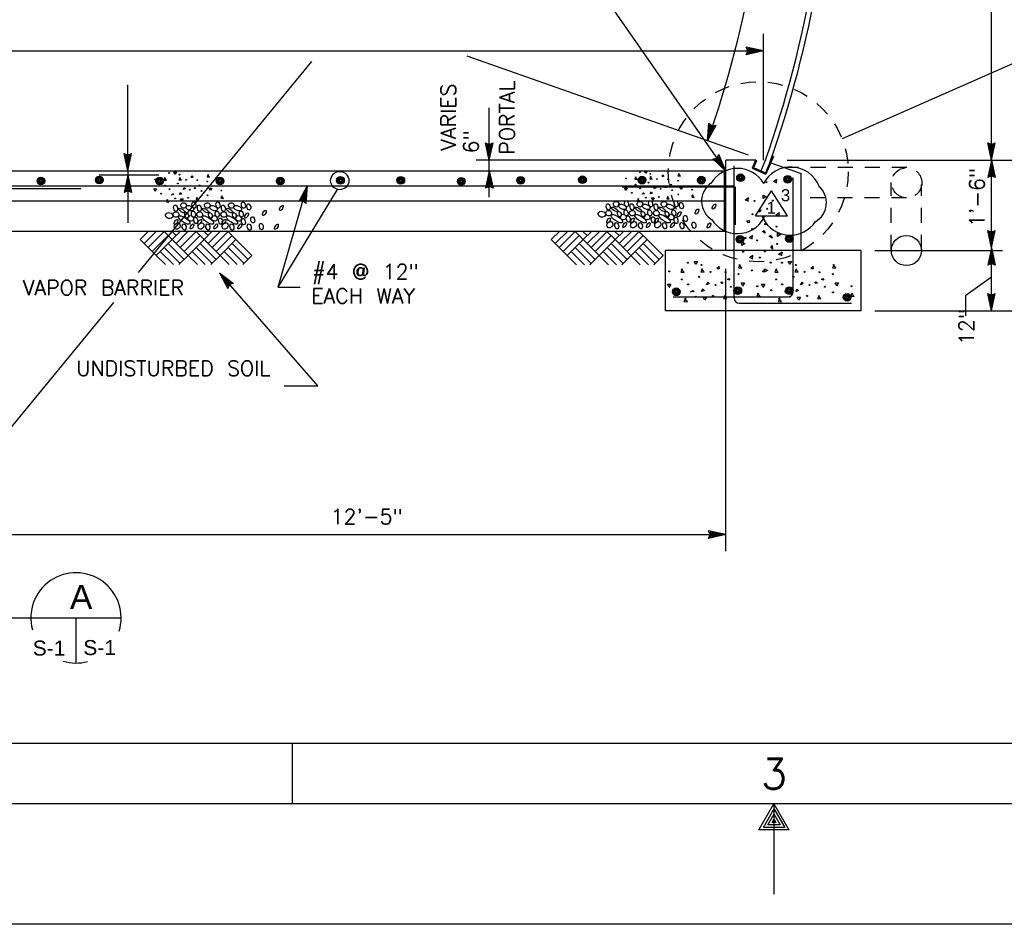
# Model space of a CAD drawing. Extents: x -24.3 to 17.7, y -17.6 to 12.4.
# Tile 8 of 14: x -9.6 to -1.4, y -17.6 to -10.1. Entities that reach past the tile are written whole.
import ezdxf
from ezdxf.enums import TextEntityAlignment as Align

# ---------------------------------------------------------------- set-up
doc = ezdxf.new("R2010")
doc.units = 0
doc.header["$MEASUREMENT"] = 0
doc.linetypes.add('HIDDEN2', pattern=[0.1875, 0.125, -0.0625])
doc.layers.add('01', color=7, linetype='CONTINUOUS')
doc.layers.add('02', color=7, linetype='CONTINUOUS')
doc.styles.add('ARIAL', font='Arial')
doc.styles.add('TXT_SHX', font='txt.shx')

msp = doc.modelspace()

# ---------------------------------------------------------------- linework, layer by layer
at = {"layer": '01', "color": 7, "linetype": 'CONTINUOUS'}
for p, q in [((-1.5357, -11.2666), (-1.5357, -8.0586)), ((-4.7327, -9.9336), (-3.7427, -11.3566)), ((-3.4297, -11.2666), (-3.4297, -10.2186)), ((-0.6987, -10.1756), (-2.7767, -11.0896)), ((-9.9087, -10.3596), (-3.4297, -10.3596)), ((-3.4297, -10.3596), (-3.5737, -10.3286)), ((-3.5597, -10.3596), (-3.5737, -10.3286)), ((-3.4297, -10.3596), (-3.5737, -10.3906)), ((-3.5737, -10.3906), (-3.5597, -10.3596)), ((-3.4667, -10.3596), (-3.5607, -10.3396)), ((-3.5517, -10.3596), (-3.5607, -10.3396)), ((-3.4667, -10.3596), (-3.5607, -10.3796)), ((-3.5607, -10.3796), (-3.5517, -10.3596)), ((-3.5027, -10.3596), (-3.5477, -10.3506)), ((-3.5437, -10.3596), (-3.5477, -10.3506)), ((-3.5027, -10.3596), (-3.5477, -10.3696)), ((-3.5477, -10.3696), (-3.5437, -10.3596)), ((-8.6217, -12.1996), (-7.1817, -10.4466)), ((-3.5527, -11.2246), (-5.8907, -10.4036)), ((-8.7097, -11.3546), (-8.7097, -10.6396)), ((-5.7067, -11.2666), (-5.7067, -10.8326)), ((-3.8937, -11.1056), (-3.8827, -10.9586)), ((-3.8937, -11.1056), (-3.8237, -10.9766)), ((-3.8837, -11.0696), (-3.8757, -10.9746)), ((-3.8837, -11.0696), (-3.8377, -10.9856)), ((-3.8827, -10.9586), (-3.8567, -10.9806)), ((-3.8757, -10.9746), (-3.8597, -10.9886)), ((-3.8727, -11.0356), (-3.8697, -10.9896)), ((-3.8727, -11.0356), (-3.8517, -10.9946)), ((-3.8697, -10.9896), (-3.8617, -10.9966)), ((-3.8617, -10.9966), (-3.8517, -10.9946)), ((-3.8597, -10.9886), (-3.8377, -10.9856)), ((-3.8567, -10.9806), (-3.8237, -10.9766)), ((-5.7067, -11.2666), (-5.7377, -11.1226)), ((-5.7377, -11.1226), (-5.7067, -11.1366)), ((-5.7067, -11.2296), (-5.7267, -11.1356)), ((-5.7267, -11.1356), (-5.7067, -11.1446)), ((-5.7067, -11.1936), (-5.7167, -11.1486)), ((-5.7167, -11.1486), (-5.7067, -11.1526)), ((-5.7067, -11.2666), (-5.6757, -11.1226)), ((-5.7067, -11.1366), (-5.6757, -11.1226)), ((-5.7067, -11.2296), (-5.6867, -11.1356)), ((-5.7067, -11.1446), (-5.6867, -11.1356)), ((-5.7067, -11.1936), (-5.6977, -11.1486)), ((-5.7067, -11.1526), (-5.6977, -11.1486)), ((-1.5357, -11.2666), (-1.5667, -11.1226)), ((-1.5667, -11.1226), (-1.5357, -11.1366)), ((-1.5357, -11.2296), (-1.5557, -11.1356)), ((-1.5557, -11.1356), (-1.5357, -11.1446)), ((-1.5357, -11.1936), (-1.5457, -11.1486)), ((-1.5457, -11.1486), (-1.5357, -11.1526)), ((-1.5357, -11.2666), (-1.5047, -11.1226)), ((-1.5357, -11.1366), (-1.5047, -11.1226)), ((-1.5357, -11.2296), (-1.5157, -11.1356)), ((-1.5357, -11.1446), (-1.5157, -11.1356)), ((-1.5357, -11.1936), (-1.5267, -11.1486)), ((-1.5357, -11.1526), (-1.5267, -11.1486)), ((-8.7097, -11.3546), (-8.7407, -11.2106)), ((-8.7407, -11.2106), (-8.7097, -11.2246)), ((-8.7097, -11.3176), (-8.7297, -11.2236)), ((-8.7297, -11.2236), (-8.7097, -11.2326)), ((-8.7097, -11.2816), (-8.7197, -11.2366)), ((-8.7197, -11.2366), (-8.7097, -11.2406)), ((-8.7097, -11.3546), (-8.6787, -11.2106)), ((-8.7097, -11.2246), (-8.6787, -11.2106)), ((-8.7097, -11.3176), (-8.6897, -11.2236)), ((-8.7097, -11.2326), (-8.6897, -11.2236)), ((-8.7097, -11.2816), (-8.7007, -11.2366)), ((-8.7097, -11.2406), (-8.7007, -11.2366)), ((-3.8067, -11.2666), (-5.8147, -11.2666)), ((-5.7067, -11.3536), (-5.7067, -11.2666)), ((-3.8507, -11.2556), (-3.8167, -11.2496)), ((-3.7427, -11.3566), (-3.8507, -11.2556)), ((-3.8337, -11.2606), (-3.8127, -11.2566)), ((-3.7637, -11.3266), (-3.8337, -11.2606)), ((-3.8187, -11.2656), (-3.8077, -11.2626)), ((-3.7847, -11.2966), (-3.8187, -11.2656)), ((-3.8167, -11.2496), (-3.7997, -11.2206)), ((-3.8127, -11.2566), (-3.8007, -11.2376)), ((-3.8077, -11.2626), (-3.8027, -11.2546)), ((-3.7847, -11.2966), (-3.8027, -11.2546)), ((-3.7637, -11.3266), (-3.8007, -11.2376)), ((-3.7427, -11.3566), (-3.7997, -11.2206)), ((-3.7427, -12.0166), (-3.7427, -11.2666)), ((-3.4947, -11.2666), (-3.7427, -11.2666)), ((-3.4957, -11.2666), (-3.5247, -11.3326)), ((-3.4887, -11.2706), (-3.5137, -11.3286)), ((-3.4887, -11.2706), (-3.4957, -11.2666)), ((-3.4127, -11.2646), (-3.4517, -11.3556)), ((-3.3537, -11.2336), (-3.4137, -11.3726)), ((-3.3457, -11.2366), (-3.4097, -11.3826)), ((-3.3457, -11.2366), (-3.3537, -11.2336)), ((-3.2317, -11.2666), (-0.8277, -11.2666)), ((-1.5357, -11.2666), (-1.5667, -11.4106)), ((-1.5357, -11.9936), (-1.5357, -11.2666)), ((-1.5357, -11.2666), (-1.5047, -11.4106)), ((-16.0757, -11.3546), (-3.7427, -11.3546)), ((-8.7097, -11.3546), (-8.7097, -11.3896)), ((-5.7067, -11.3536), (-5.7377, -11.4976)), ((-5.7067, -11.3536), (-5.6757, -11.4976)), ((-5.7067, -11.5726), (-5.7067, -11.3536)), ((-3.7527, -11.8546), (-3.7527, -11.3546)), ((-3.6737, -12.4116), (-3.6737, -11.3136)), ((-3.5247, -11.3326), (-3.4097, -11.3826)), ((-3.5137, -11.3286), (-3.4137, -11.3726)), ((-3.3687, -11.2886), (-3.1177, -11.3776)), ((-1.5357, -11.3036), (-1.5557, -11.3976)), ((-1.5357, -11.3396), (-1.5447, -11.3846)), ((-1.5357, -11.3036), (-1.5157, -11.3976)), ((-1.5357, -11.3396), (-1.5257, -11.3846)), ((-8.9467, -11.3886), (-8.4527, -11.3886)), ((-8.7097, -11.3896), (-8.7407, -11.5336)), ((-8.7097, -11.4266), (-8.7297, -11.5206)), ((-8.7097, -11.3896), (-8.7097, -11.7856)), ((-8.7097, -11.3896), (-8.6787, -11.5336)), ((-8.7097, -11.4266), (-8.6897, -11.5206)), ((-5.7067, -11.3906), (-5.7267, -11.4846)), ((-5.7067, -11.4266), (-5.7157, -11.4716)), ((-5.7067, -11.3906), (-5.6867, -11.4846)), ((-5.7067, -11.4266), (-5.6967, -11.4716)), ((-3.1827, -12.3586), (-3.1827, -11.4106)), ((-3.1177, -12.0166), (-3.1177, -11.3776)), ((-1.5357, -11.3966), (-1.5667, -11.4106)), ((-1.5357, -11.3886), (-1.5557, -11.3976)), ((-1.5357, -11.3806), (-1.5447, -11.3846)), ((-1.5257, -11.3846), (-1.5357, -11.3806)), ((-1.5157, -11.3976), (-1.5357, -11.3886)), ((-1.5047, -11.4106), (-1.5357, -11.3966)), ((-10.6878, -11.5015), (-9.0997, -11.5015)), ((-9.8417, -11.4796), (-3.6714, -11.4796)), ((-8.7097, -11.5196), (-8.7407, -11.5336)), ((-8.7097, -11.5116), (-8.7297, -11.5206)), ((-8.7097, -11.4626), (-8.7187, -11.5076)), ((-8.7097, -11.5036), (-8.7187, -11.5076)), ((-8.7097, -11.4626), (-8.6997, -11.5076)), ((-8.6997, -11.5076), (-8.7097, -11.5036)), ((-8.6897, -11.5206), (-8.7097, -11.5116)), ((-8.6787, -11.5336), (-8.7097, -11.5196)), ((-7.4607, -12.3206), (-7.2197, -11.4796)), ((-7.4607, -12.3206), (-6.9667, -11.5086)), ((-7.2197, -11.4796), (-7.2887, -11.6096)), ((-7.2297, -11.5156), (-7.2747, -11.5996)), ((-7.2297, -11.5156), (-7.2367, -11.6106)), ((-7.2197, -11.4796), (-7.2297, -11.6266)), ((-5.7067, -11.4836), (-5.7377, -11.4976)), ((-5.7067, -11.4756), (-5.7267, -11.4846)), ((-5.7067, -11.4676), (-5.7157, -11.4716)), ((-5.6967, -11.4716), (-5.7067, -11.4676)), ((-5.6867, -11.4846), (-5.7067, -11.4756)), ((-5.6757, -11.4976), (-5.7067, -11.4836)), ((-3.6617, -11.4911), (-4.6031, -11.4911)), ((-3.6617, -11.8044), (-3.6617, -11.4911)), ((-3.4965, -11.7294), (-3.3635, -11.5204)), ((-3.2305, -11.7294), (-3.3635, -11.5204)), ((-16.0757, -11.6046), (-3.7427, -11.6046)), ((-7.2557, -11.6046), (-7.2887, -11.6096)), ((-7.2537, -11.5966), (-7.2747, -11.5996)), ((-7.2397, -11.5496), (-7.2607, -11.5906)), ((-7.2507, -11.5896), (-7.2607, -11.5906)), ((-7.2297, -11.6266), (-7.2557, -11.6046)), ((-7.2367, -11.6106), (-7.2537, -11.5966)), ((-7.2427, -11.5956), (-7.2507, -11.5896)), ((-7.2397, -11.5496), (-7.2427, -11.5956)), ((-3.4965, -11.7294), (-3.2305, -11.7294)), ((-16.0757, -11.8546), (-3.7427, -11.8546)), ((-8.6057, -11.9246), (-8.5347, -11.8536)), ((-8.5727, -11.9576), (-8.4687, -11.8536)), ((-8.3407, -11.9246), (-8.4117, -11.8536)), ((-8.3077, -11.8916), (-8.3457, -11.8536)), ((-8.3407, -11.9246), (-8.2697, -11.8536)), ((-8.3407, -11.9246), (-8.2697, -11.8536)), ((-8.3077, -11.9576), (-8.2037, -11.8536)), ((-8.2747, -11.8586), (-8.2797, -11.8536)), ((-8.0757, -11.9246), (-8.1467, -11.8536)), ((-8.0427, -11.8916), (-8.0807, -11.8536)), ((-8.0757, -11.9246), (-8.0047, -11.8536)), ((-8.0757, -11.9246), (-8.0047, -11.8536)), ((-8.0427, -11.9576), (-7.9377, -11.8536)), ((-8.0097, -11.8586), (-8.0137, -11.8536)), ((-7.8107, -11.9246), (-7.8817, -11.8536)), ((-5.1917, -11.9256), (-5.1207, -11.8546)), ((-5.1587, -11.9586), (-5.0547, -11.8546)), ((-4.9267, -11.9256), (-4.9977, -11.8546)), ((-4.8937, -11.8926), (-4.9317, -11.8546)), ((-4.9267, -11.9256), (-4.8557, -11.8546)), ((-4.9267, -11.9256), (-4.8557, -11.8546)), ((-4.8937, -11.9586), (-4.7897, -11.8546)), ((-4.8607, -11.8596), (-4.8657, -11.8546)), ((-4.6617, -11.9256), (-4.7327, -11.8546)), ((-4.6287, -11.8926), (-4.6667, -11.8546)), ((-4.6617, -11.9256), (-4.5907, -11.8546)), ((-4.6617, -11.9256), (-4.5907, -11.8546)), ((-4.6287, -11.9586), (-4.5237, -11.8546)), ((-4.5957, -11.8596), (-4.5997, -11.8546)), ((-4.3967, -11.9256), (-4.4677, -11.8546)), ((-1.5357, -11.9936), (-1.5667, -11.8496)), ((-1.5667, -11.8496), (-1.5357, -11.8636)), ((-1.5357, -11.9936), (-1.5047, -11.8496)), ((-1.5357, -11.8636), (-1.5047, -11.8496)), ((-8.4737, -12.0576), (-8.6057, -11.9246)), ((-8.5397, -11.9906), (-8.4067, -11.8586)), ((-8.5067, -12.0246), (-8.3737, -11.8916)), ((-8.4737, -12.0576), (-8.3407, -11.9246)), ((-8.2077, -12.0576), (-8.3407, -11.9246)), ((-8.2747, -11.9906), (-8.1417, -11.8586)), ((-8.2417, -12.0246), (-8.1087, -11.8916)), ((-8.2077, -12.0576), (-8.0757, -11.9246)), ((-7.8667, -12.1336), (-8.0757, -11.9246)), ((-8.0097, -11.9906), (-7.8767, -11.8586)), ((-7.9757, -12.0246), (-7.8437, -11.8916)), ((-7.9427, -12.0576), (-7.8107, -11.9246)), ((-7.6777, -12.0576), (-7.8107, -11.9246)), ((-5.0597, -12.0586), (-5.1917, -11.9256)), ((-5.1257, -11.9916), (-4.9927, -11.8596)), ((-5.0927, -12.0256), (-4.9597, -11.8926)), ((-5.0597, -12.0586), (-4.9267, -11.9256)), ((-4.7937, -12.0586), (-4.9267, -11.9256)), ((-4.8607, -11.9916), (-4.7277, -11.8596)), ((-4.8277, -12.0256), (-4.6947, -11.8926)), ((-4.7937, -12.0586), (-4.6617, -11.9256)), ((-4.4527, -12.1346), (-4.6617, -11.9256)), ((-4.5957, -11.9916), (-4.4627, -11.8596)), ((-4.5617, -12.0256), (-4.4297, -11.8926)), ((-4.5287, -12.0586), (-4.3967, -11.9256)), ((-4.2637, -12.0586), (-4.3967, -11.9256)), ((-1.5357, -11.9566), (-1.5557, -11.8626)), ((-1.5557, -11.8626), (-1.5357, -11.8716)), ((-1.5357, -11.9206), (-1.5457, -11.8756)), ((-1.5457, -11.8756), (-1.5357, -11.8796)), ((-1.5357, -11.9566), (-1.5157, -11.8626)), ((-1.5357, -11.8716), (-1.5157, -11.8626)), ((-1.5357, -11.9206), (-1.5267, -11.8756)), ((-1.5357, -11.8796), (-1.5267, -11.8756)), ((-8.2747, -12.1236), (-8.4067, -11.9906)), ((-8.2417, -12.0906), (-8.3737, -11.9576)), ((-8.0097, -12.1236), (-8.1417, -11.9906)), ((-7.9757, -12.0906), (-8.1087, -11.9576)), ((-7.7437, -12.1236), (-7.8767, -11.9906)), ((-7.7107, -12.0906), (-7.8437, -11.9576)), ((-4.8607, -12.1246), (-4.9927, -11.9916)), ((-4.8277, -12.0916), (-4.9597, -11.9586)), ((-4.5957, -12.1246), (-4.7277, -11.9916)), ((-4.5617, -12.0916), (-4.6947, -11.9586)), ((-4.3297, -12.1246), (-4.4627, -11.9916)), ((-4.2967, -12.0916), (-4.4297, -11.9586)), ((-2.6177, -12.0166), (-4.2427, -12.0166)), ((-4.2427, -12.5166), (-4.2427, -12.0166)), ((-2.6177, -12.5166), (-2.6177, -12.0166)), ((-2.5047, -12.0166), (-1.4447, -12.0166)), ((-1.5357, -11.9936), (-1.5667, -12.1376)), ((-1.5357, -12.5166), (-1.5357, -11.9936)), ((-1.5357, -11.9936), (-1.5047, -12.1376)), ((-8.3967, -12.1336), (-8.4737, -12.0576)), ((-8.3307, -12.1336), (-8.4407, -12.0246)), ((-8.2847, -12.1336), (-8.2077, -12.0576)), ((-8.1317, -12.1336), (-8.2077, -12.0576)), ((-8.0657, -12.1336), (-8.1747, -12.0246)), ((-8.0197, -12.1336), (-7.9427, -12.0576)), ((-7.7997, -12.1336), (-7.9097, -12.0246)), ((-7.7547, -12.1336), (-7.6777, -12.0576)), ((-4.9827, -12.1346), (-5.0597, -12.0586)), ((-4.9167, -12.1346), (-5.0267, -12.0256)), ((-4.8707, -12.1346), (-4.7937, -12.0586)), ((-4.7177, -12.1346), (-4.7937, -12.0586)), ((-4.6517, -12.1346), (-4.7607, -12.0256)), ((-4.6057, -12.1346), (-4.5287, -12.0586)), ((-4.3857, -12.1346), (-4.4957, -12.0256)), ((-4.3407, -12.1346), (-4.2637, -12.0586)), ((-1.5357, -12.0306), (-1.5557, -12.1246)), ((-1.5357, -12.0666), (-1.5447, -12.1116)), ((-1.5357, -12.0306), (-1.5157, -12.1246)), ((-1.5357, -12.0666), (-1.5257, -12.1116)), ((-3.7427, -14.5116), (-3.7427, -12.1686)), ((-1.5357, -12.1236), (-1.5667, -12.1376)), ((-1.5357, -12.1156), (-1.5557, -12.1246)), ((-1.5357, -12.1076), (-1.5447, -12.1116)), ((-1.5257, -12.1116), (-1.5357, -12.1076)), ((-1.5157, -12.1246), (-1.5357, -12.1156)), ((-1.5047, -12.1376), (-1.5357, -12.1236)), ((-7.1317, -13.1406), (-7.9487, -12.2016)), ((-7.9487, -12.2016), (-7.8307, -12.2896)), ((-7.9487, -12.2016), (-7.8777, -12.3306)), ((-7.9247, -12.2296), (-7.8477, -12.2876)), ((-7.9247, -12.2296), (-7.8777, -12.3136)), ((-7.9007, -12.2566), (-7.8777, -12.2966)), ((-7.9007, -12.2566), (-7.8637, -12.2836)), ((-1.7477, -12.3876), (-1.5357, -12.2356)), ((-7.8737, -12.2876), (-7.8777, -12.2966)), ((-7.8687, -12.2936), (-7.8777, -12.3136)), ((-7.8637, -12.2996), (-7.8777, -12.3306)), ((-7.8637, -12.2836), (-7.8737, -12.2876)), ((-7.8477, -12.2876), (-7.8687, -12.2936)), ((-7.8307, -12.2896), (-7.8637, -12.2996)), ((-7.4607, -12.3206), (-7.2777, -12.3206)), ((-4.1807, -12.4006), (-3.2237, -12.4006)), ((-1.7477, -12.5586), (-1.7477, -12.3876)), ((-1.5357, -12.5166), (-1.5667, -12.3726)), ((-1.5667, -12.3726), (-1.5357, -12.3866)), ((-1.5357, -12.4796), (-1.5557, -12.3856)), ((-1.5557, -12.3856), (-1.5357, -12.3946)), ((-1.5357, -12.4436), (-1.5457, -12.3986)), ((-1.5457, -12.3986), (-1.5357, -12.4026)), ((-1.5357, -12.5166), (-1.5047, -12.3726)), ((-1.5357, -12.3866), (-1.5047, -12.3726)), ((-1.5357, -12.4796), (-1.5157, -12.3856)), ((-1.5357, -12.3946), (-1.5157, -12.3856)), ((-1.5357, -12.4436), (-1.5267, -12.3986)), ((-1.5357, -12.4026), (-1.5267, -12.3986)), ((-9.9087, -13.7666), (-8.8257, -12.4476)), ((-3.6327, -12.4526), (-2.6987, -12.4526)), ((-2.6177, -12.5166), (-4.2427, -12.5166)), ((-2.5047, -12.5166), (-0.8277, -12.5166)), ((-7.4097, -13.1406), (-7.1317, -13.1406)), ((-9.9087, -14.3756), (-3.7427, -14.3756)), ((-3.7427, -14.3756), (-3.8867, -14.3446)), ((-3.8727, -14.3756), (-3.8867, -14.3446)), ((-3.7427, -14.3756), (-3.8867, -14.4066)), ((-3.8867, -14.4066), (-3.8727, -14.3756)), ((-3.7797, -14.3756), (-3.8737, -14.3556)), ((-3.8647, -14.3756), (-3.8737, -14.3556)), ((-3.7797, -14.3756), (-3.8737, -14.3956)), ((-3.8737, -14.3956), (-3.8647, -14.3756)), ((-3.8157, -14.3756), (-3.8607, -14.3666)), ((-3.8567, -14.3756), (-3.8607, -14.3666)), ((-3.8157, -14.3756), (-3.8607, -14.3856)), ((-3.8607, -14.3856), (-3.8567, -14.3756)), ((-11.4737, -15.0666), (-8.7647, -15.0666)), ((-9.1397, -15.0666), (-9.1397, -15.4416)), ((16.1573, -16.1106), (-21.8427, -16.1106)), ((-7.3427, -16.1106), (-7.3427, -16.6106)), ((16.6573, -16.6106), (-23.3427, -16.6106)), ((-3.3427, -16.6106), (-3.3427, -17.3606)), ((17.6573, -17.6106), (-24.3427, -17.6106))]:
    msp.add_line(p, q, dxfattribs=at)
at = {"layer": '01', "color": 7, "linetype": 'HIDDEN2'}
for p, q in [((-2.2377, -11.3286), (-3.2577, -11.3286)), ((-2.3677, -12.0126), (-2.3677, -11.4516)), ((-2.1177, -12.0126), (-2.1177, -11.4686)), ((-2.2407, -11.5786), (-3.1177, -11.5786))]:
    msp.add_line(p, q, dxfattribs=at)
at = {"layer": '01', "color": 7, "linetype": 'CONTINUOUS'}
msp.add_lwpolyline([(-3.3427, -16.6106), (-3.2177, -16.8276), (-3.4677, -16.8276)], close=True, dxfattribs=at)
for points in [[(-3.3417, -16.6536), (-3.2527, -16.8066), (-3.4307, -16.8066), (-3.3427, -16.6546)], [(-3.3427, -16.6926), (-3.2897, -16.7856), (-3.3947, -16.7856), (-3.3407, -16.6926)], [(-3.3427, -16.7356), (-3.3257, -16.7646), (-3.3587, -16.7646), (-3.3437, -16.7386)]]:
    msp.add_lwpolyline(points, dxfattribs=at)
at = {"layer": '01', "color": 7, "linetype": 'HIDDEN2'}
for centre, radius in [((-3.4727, -11.3626), 0.7473), ((-2.2395, -11.4541), 0.125)]:
    msp.add_circle(centre, radius, dxfattribs=at)
at = {"layer": '01', "color": 7, "linetype": 'CONTINUOUS'}
for centre, radius in [((-6.9487, -11.4356), 0.0757), ((-9.4307, -11.4391), 0.0319), ((-9.4307, -11.4391), 0.0266), ((-9.4307, -11.4391), 0.0222), ((-9.4307, -11.4391), 0.0185), ((-9.4307, -11.4391), 0.0154), ((-9.4307, -11.4391), 0.0128), ((-9.4307, -11.4391), 0.0107), ((-9.4307, -11.4391), 0.0089), ((-8.9467, -11.4311), 0.0319), ((-8.9467, -11.4311), 0.0266), ((-8.9467, -11.4311), 0.0222), ((-8.9467, -11.4311), 0.0185), ((-8.9467, -11.4311), 0.0154), ((-8.9467, -11.4311), 0.0128), ((-8.9467, -11.4311), 0.0107), ((-8.9467, -11.4311), 0.0089), ((-8.4447, -11.4391), 0.0319), ((-8.4447, -11.4391), 0.0266), ((-8.4447, -11.4391), 0.0222), ((-8.4447, -11.4391), 0.0185), ((-8.4447, -11.4391), 0.0154), ((-8.4447, -11.4391), 0.0128), ((-8.4447, -11.4391), 0.0107), ((-8.4447, -11.4391), 0.0089), ((-7.9438, -11.4391), 0.0319), ((-7.9438, -11.4391), 0.0266), ((-7.9438, -11.4391), 0.0222), ((-7.9438, -11.4391), 0.0185), ((-7.9438, -11.4391), 0.0154), ((-7.9438, -11.4391), 0.0128), ((-7.9438, -11.4391), 0.0107), ((-7.9438, -11.4391), 0.0089), ((-7.4428, -11.4391), 0.0319), ((-7.4428, -11.4391), 0.0266), ((-7.4428, -11.4391), 0.0222), ((-7.4428, -11.4391), 0.0185), ((-7.4428, -11.4391), 0.0154), ((-7.4428, -11.4391), 0.0128), ((-7.4428, -11.4391), 0.0107), ((-7.4428, -11.4391), 0.0089), ((-6.9428, -11.4341), 0.0319), ((-6.9428, -11.4341), 0.0266), ((-6.9428, -11.4341), 0.0222), ((-6.9428, -11.4341), 0.0185), ((-6.9428, -11.4341), 0.0154), ((-6.9428, -11.4341), 0.0128), ((-6.9428, -11.4341), 0.0107), ((-6.9428, -11.4341), 0.0089), ((-6.4418, -11.4341), 0.0319), ((-6.4418, -11.4341), 0.0266), ((-6.4418, -11.4341), 0.0222), ((-6.4418, -11.4341), 0.0185), ((-6.4418, -11.4341), 0.0154), ((-6.4418, -11.4341), 0.0128), ((-6.4418, -11.4341), 0.0107), ((-6.4418, -11.4341), 0.0089), ((-5.9398, -11.4421), 0.0319), ((-5.9398, -11.4421), 0.0266), ((-5.9398, -11.4421), 0.0222), ((-5.9398, -11.4421), 0.0185), ((-5.9398, -11.4421), 0.0154), ((-5.9398, -11.4421), 0.0128), ((-5.9398, -11.4421), 0.0107), ((-5.9398, -11.4421), 0.0089), ((-5.4468, -11.4341), 0.0319), ((-5.4468, -11.4341), 0.0266), ((-5.4468, -11.4341), 0.0222), ((-5.4468, -11.4341), 0.0185), ((-5.4468, -11.4341), 0.0154), ((-5.4468, -11.4341), 0.0128), ((-5.4468, -11.4341), 0.0107), ((-5.4468, -11.4341), 0.0089), ((-4.9328, -11.4291), 0.0319), ((-4.9328, -11.4291), 0.0266), ((-4.9328, -11.4291), 0.0222), ((-4.9328, -11.4291), 0.0185), ((-4.9328, -11.4291), 0.0154), ((-4.9328, -11.4291), 0.0128), ((-4.9328, -11.4291), 0.0107), ((-4.9328, -11.4291), 0.0089), ((-4.4379, -11.4321), 0.0319), ((-4.4379, -11.4321), 0.0266), ((-4.4379, -11.4321), 0.0222), ((-4.4379, -11.4321), 0.0185), ((-4.4379, -11.4321), 0.0154), ((-4.4379, -11.4321), 0.0128), ((-4.4379, -11.4321), 0.0107), ((-4.4379, -11.4321), 0.0089), ((-3.9449, -11.4321), 0.0319), ((-3.9449, -11.4321), 0.0266), ((-3.9449, -11.4321), 0.0222), ((-3.9449, -11.4321), 0.0185), ((-3.9449, -11.4321), 0.0154), ((-3.9449, -11.4321), 0.0128), ((-3.9449, -11.4321), 0.0107), ((-3.9449, -11.4321), 0.0089), ((-3.6202, -11.4122), 0.0319), ((-3.6202, -11.4122), 0.0266), ((-3.6202, -11.4122), 0.0222), ((-3.6202, -11.4122), 0.0185), ((-3.6202, -11.4122), 0.0154), ((-3.6202, -11.4122), 0.0128), ((-3.6202, -11.4122), 0.0107), ((-3.6202, -11.4122), 0.0089), ((-3.2277, -11.4254), 0.0319), ((-3.2277, -11.4254), 0.0266), ((-3.2277, -11.4254), 0.0222), ((-3.2277, -11.4254), 0.0185), ((-3.2277, -11.4254), 0.0154), ((-3.2277, -11.4254), 0.0128), ((-3.2277, -11.4254), 0.0107), ((-3.2277, -11.4254), 0.0089), ((-3.6246, -11.9234), 0.0319), ((-3.6246, -11.9234), 0.0266), ((-3.6246, -11.9234), 0.0222), ((-3.6246, -11.9234), 0.0185), ((-3.6246, -11.9234), 0.0154), ((-3.6246, -11.9234), 0.0128), ((-3.6246, -11.9234), 0.0107), ((-3.6246, -11.9234), 0.0089), ((-3.2149, -11.9187), 0.0319), ((-3.2149, -11.9187), 0.0266), ((-3.2149, -11.9187), 0.0222), ((-3.2149, -11.9187), 0.0185), ((-3.2149, -11.9187), 0.0154), ((-3.2149, -11.9187), 0.0128), ((-3.2149, -11.9187), 0.0107), ((-3.2149, -11.9187), 0.0089), ((-2.2425, -12.0166), 0.125), ((-4.1538, -12.3593), 0.0319), ((-4.1538, -12.3593), 0.0266), ((-4.1538, -12.3593), 0.0222), ((-4.1538, -12.3593), 0.0185), ((-4.1538, -12.3593), 0.0154), ((-4.1538, -12.3593), 0.0128), ((-3.6428, -12.3501), 0.0319), ((-3.6428, -12.3501), 0.0266), ((-3.6428, -12.3501), 0.0222), ((-3.6428, -12.3501), 0.0185), ((-3.6428, -12.3501), 0.0154), ((-3.6428, -12.3501), 0.0128), ((-3.6428, -12.3501), 0.0107), ((-3.6428, -12.3501), 0.0089), ((-3.2157, -12.3492), 0.0319), ((-3.2157, -12.3492), 0.0266), ((-3.2157, -12.3492), 0.0222), ((-3.2157, -12.3492), 0.0185), ((-3.2157, -12.3492), 0.0154), ((-3.2157, -12.3492), 0.0128), ((-3.2157, -12.3492), 0.0107), ((-3.2157, -12.3492), 0.0089), ((-4.1538, -12.3593), 0.0107), ((-4.1538, -12.3593), 0.0089), ((-2.7353, -12.4045), 0.0319), ((-2.7353, -12.4045), 0.0266), ((-2.7353, -12.4045), 0.0222), ((-2.7353, -12.4045), 0.0185), ((-2.7353, -12.4045), 0.0154), ((-2.7353, -12.4045), 0.0128), ((-2.7353, -12.4045), 0.0107), ((-2.7353, -12.4045), 0.0089)]:
    msp.add_circle(centre, radius, dxfattribs=at)
for centre, radius, start, end in [((-12.5967, -8.0506), 9.224, 340.65884, 359.95031), ((-12.5757, -8.0584), 9.7082, 340.66927, 359.12919), ((-12.5757, -8.0584), 9.7498, 340.66927, 359.12919), ((-3.6465, -11.5875), 0.2533, 29.90527, 149.99619), ((-3.2033, -11.5766), 0.2533, 21.83431, 152.92582), ((-3.7638, -11.607), 0.1801, 122.74739, 240.5783), ((-3.0869, -11.6203), 0.1801, 299.4217, 48.99754), ((-3.6465, -11.6227), 0.2533, 211.92276, 330.09473), ((-3.207, -11.6353), 0.2533, 207.07418, 326.09842), ((-3.6324, -12.4113), 0.0417, 180, 270), ((-3.224, -12.3586), 0.0417, 270, 360), ((-9.1397, -15.0666), 0.375, 342.70891, 195.26862), ((-9.1397, -15.0666), 0.375, 253.4742, 284.92162)]:
    msp.add_arc(centre, radius, start, end, dxfattribs=at)
for centre, major_axis, ratio in [((-8.1602, -11.6396), (-0.0055, 0.026), 0.599528), ((-7.9602, -11.6396), (-0.0055, 0.026), 0.599528), ((-7.7492, -11.6396), (-0.0055, 0.026), 0.599528), ((-4.6527, -11.6321), (-0.0202, 0.0142), 0.915279), ((-4.5672, -11.6286), (-0.0055, 0.026), 0.599528), ((-4.4557, -11.6321), (-0.0202, 0.0142), 0.915279), ((-4.3672, -11.6286), (-0.0055, 0.026), 0.599528), ((-4.2557, -11.6321), (-0.0202, 0.0142), 0.915279), ((-4.1562, -11.6286), (-0.0055, 0.026), 0.599528), ((-8.3087, -11.7171), (-0.0202, 0.0142), 0.915279), ((-8.3122, -11.6656), (-0.0055, 0.026), 0.599528), ((-8.2597, -11.6856), (-0.026, 0.017), 0.365968), ((-8.2457, -11.6431), (-0.0202, 0.0142), 0.915279), ((-8.1942, -11.6646), (-0.0315, 0.015), 0.562188), ((-8.1642, -11.7146), (-0.0055, 0.026), 0.599528), ((-8.1117, -11.7171), (-0.0202, 0.0142), 0.915279), ((-8.1152, -11.6656), (-0.0055, 0.026), 0.599528), ((-8.0627, -11.6856), (-0.026, 0.017), 0.365968), ((-8.0487, -11.6431), (-0.0202, 0.0142), 0.915279), ((-7.9972, -11.6646), (-0.0315, 0.015), 0.562188), ((-7.9672, -11.7146), (-0.0055, 0.026), 0.599528), ((-7.9117, -11.7171), (-0.0202, 0.0142), 0.915279), ((-7.9152, -11.6656), (-0.0055, 0.026), 0.599528), ((-7.8627, -11.6856), (-0.026, 0.017), 0.365968), ((-7.8487, -11.6431), (-0.0202, 0.0142), 0.915279), ((-7.7972, -11.6646), (-0.0315, 0.015), 0.562188), ((-7.7672, -11.7146), (-0.0055, 0.026), 0.599528), ((-7.7042, -11.6546), (-0.0055, 0.026), 0.599528), ((-7.5747, -11.7041), (0.013, 0.0205), 0.445558), ((-7.4337, -11.6631), (0.013, 0.0205), 0.445558), ((-4.7722, -11.7156), (-0.0304, 0.007), 0.790099), ((-4.7157, -11.7061), (-0.0202, 0.0142), 0.915279), ((-4.7192, -11.6546), (-0.0055, 0.026), 0.599528), ((-4.6667, -11.6746), (-0.026, 0.017), 0.365968), ((-4.6267, -11.7141), (-0.009, 0.0225), 0.615421), ((-4.6012, -11.6536), (-0.0315, 0.015), 0.562188), ((-4.5712, -11.7036), (-0.0055, 0.026), 0.599528), ((-4.5187, -11.7061), (-0.0202, 0.0142), 0.915279), ((-4.5222, -11.6546), (-0.0055, 0.026), 0.599528), ((-4.4697, -11.6746), (-0.026, 0.017), 0.365968), ((-4.4297, -11.7141), (-0.009, 0.0225), 0.615421), ((-4.4042, -11.6536), (-0.0315, 0.015), 0.562188), ((-4.3742, -11.7036), (-0.0055, 0.026), 0.599528), ((-4.3187, -11.7061), (-0.0202, 0.0142), 0.915279), ((-4.3222, -11.6546), (-0.0055, 0.026), 0.599528), ((-4.2697, -11.6746), (-0.026, 0.017), 0.365968), ((-4.2297, -11.7141), (-0.009, 0.0225), 0.615421), ((-4.2042, -11.6536), (-0.0315, 0.015), 0.562188), ((-4.1742, -11.7036), (-0.0055, 0.026), 0.599528), ((-4.1297, -11.7151), (0.013, 0.0205), 0.445558), ((-4.1112, -11.6436), (-0.0055, 0.026), 0.599528), ((-3.9817, -11.6931), (0.013, 0.0205), 0.445558), ((-3.8407, -11.6521), (0.013, 0.0205), 0.445558), ((-8.3652, -11.7266), (-0.0304, 0.007), 0.790099), ((-8.3087, -11.7791), (0.013, 0.0205), 0.445558), ((-8.2407, -11.7631), (-0.0461, 0.0308), 0.357541), ((-8.2197, -11.7251), (-0.009, 0.0225), 0.615421), ((-8.1867, -11.7501), (-0.0202, 0.0142), 0.915279), ((-8.1452, -11.7656), (-0.0055, 0.026), 0.599528), ((-8.1117, -11.7791), (0.013, 0.0205), 0.445558), ((-8.0437, -11.7631), (-0.0461, 0.0308), 0.357541), ((-8.0227, -11.7251), (-0.009, 0.0225), 0.615421), ((-7.9897, -11.7501), (-0.0202, 0.0142), 0.915279), ((-7.9382, -11.7736), (-0.0055, 0.026), 0.599528), ((-7.9117, -11.7791), (0.013, 0.0205), 0.445558), ((-7.8437, -11.7631), (-0.0461, 0.0308), 0.357541), ((-7.8227, -11.7251), (-0.009, 0.0225), 0.615421), ((-7.7897, -11.7501), (-0.0202, 0.0142), 0.915279), ((-7.7492, -11.7766), (-0.0055, 0.026), 0.599528), ((-7.7227, -11.7261), (0.013, 0.0205), 0.445558), ((-7.6712, -11.7616), (-0.0055, 0.026), 0.599528), ((-4.7157, -11.7681), (0.013, 0.0205), 0.445558), ((-4.7052, -11.8021), (0.0165, 0.0225), 0.822116), ((-4.6477, -11.7521), (-0.0461, 0.0308), 0.357541), ((-4.5937, -11.7391), (-0.0202, 0.0142), 0.915279), ((-4.5522, -11.7546), (-0.0055, 0.026), 0.599528), ((-4.5187, -11.7681), (0.013, 0.0205), 0.445558), ((-4.5082, -11.8021), (0.0165, 0.0225), 0.822116), ((-4.4507, -11.7521), (-0.0461, 0.0308), 0.357541), ((-4.3967, -11.7391), (-0.0202, 0.0142), 0.915279), ((-4.3452, -11.7626), (-0.0055, 0.026), 0.599528), ((-4.3187, -11.7681), (0.013, 0.0205), 0.445558), ((-4.3082, -11.8021), (0.0165, 0.0225), 0.822116), ((-4.2507, -11.7521), (-0.0461, 0.0308), 0.357541), ((-4.1967, -11.7391), (-0.0202, 0.0142), 0.915279), ((-4.1562, -11.7656), (-0.0055, 0.026), 0.599528), ((-4.0782, -11.7506), (-0.0055, 0.026), 0.599528), ((-8.2982, -11.8131), (0.0165, 0.0225), 0.822116), ((-8.2412, -11.8216), (-0.0055, 0.026), 0.599528), ((-8.1757, -11.8161), (0.013, 0.0205), 0.445558), ((-8.1012, -11.8131), (0.0165, 0.0225), 0.822116), ((-8.0442, -11.8216), (-0.0055, 0.026), 0.599528), ((-7.9787, -11.8161), (0.013, 0.0205), 0.445558), ((-7.9012, -11.8131), (0.0165, 0.0225), 0.822116), ((-7.8442, -11.8216), (-0.0055, 0.026), 0.599528), ((-7.7787, -11.8161), (0.013, 0.0205), 0.445558), ((-7.7002, -11.8216), (-0.0055, 0.026), 0.599528), ((-7.6002, -11.8176), (-0.0055, 0.026), 0.599528), ((-7.4747, -11.8191), (0.013, 0.0205), 0.445558), ((-4.6482, -11.8106), (-0.0055, 0.026), 0.599528), ((-4.5827, -11.8051), (0.013, 0.0205), 0.445558), ((-4.4512, -11.8106), (-0.0055, 0.026), 0.599528), ((-4.3857, -11.8051), (0.013, 0.0205), 0.445558), ((-4.2512, -11.8106), (-0.0055, 0.026), 0.599528), ((-4.1857, -11.8051), (0.013, 0.0205), 0.445558), ((-4.1072, -11.8106), (-0.0055, 0.026), 0.599528), ((-4.0072, -11.8066), (-0.0055, 0.026), 0.599528), ((-3.8817, -11.8081), (0.013, 0.0205), 0.445558)]:
    msp.add_ellipse(centre, major_axis=major_axis, ratio=ratio, dxfattribs=at)
at = {"layer": '02', "color": 7, "linetype": 'CONTINUOUS'}
for p, q in [((-8.1847, -11.4066), (-8.1737, -11.3966)), ((-4.2747, -11.3986), (-4.2637, -11.3886)), ((-3.5537, -11.7866), (-3.5677, -11.7706)), ((-3.8177, -12.1626), (-3.8017, -12.1496)), ((-3.0357, -12.1626), (-3.0207, -12.1496))]:
    msp.add_line(p, q, dxfattribs=at)
for points in [[(-8.3167, -11.3816), (-8.3267, -11.3646), (-8.3047, -11.3646), (-8.3167, -11.3846)], [(-4.4067, -11.3736), (-4.4167, -11.3566), (-4.3947, -11.3566), (-4.4067, -11.3776)], [(-8.3987, -11.4116), (-8.4087, -11.4316), (-8.3887, -11.4336), (-8.4037, -11.4116)], [(-8.2747, -11.4096), (-8.2847, -11.4296), (-8.2637, -11.4316), (-8.2797, -11.4096)], [(-8.1737, -11.3946), (-8.1697, -11.4096), (-8.1847, -11.4096)], [(-8.0407, -11.3846), (-8.0507, -11.4046), (-8.0297, -11.4066), (-8.0457, -11.3846)], [(-4.4887, -11.4046), (-4.4987, -11.4246), (-4.4787, -11.4266), (-4.4937, -11.4046)], [(-4.3647, -11.4026), (-4.3747, -11.4226), (-4.3537, -11.4246), (-4.3697, -11.4026)], [(-4.2637, -11.3876), (-4.2597, -11.4026), (-4.2747, -11.4026)], [(-4.1307, -11.3776), (-4.1407, -11.3976), (-4.1197, -11.3996), (-4.1357, -11.3776)], [(-3.3477, -11.4406), (-3.3207, -11.4546), (-3.3177, -11.4266), (-3.3477, -11.4476)], [(-8.4827, -11.5226), (-8.4927, -11.5056), (-8.4707, -11.5056), (-8.4827, -11.5266)], [(-8.1597, -11.5006), (-8.1527, -11.4926), (-8.1447, -11.5006), (-8.1577, -11.5026)], [(-8.1197, -11.4756), (-8.1097, -11.4716), (-8.1047, -11.4826), (-8.1197, -11.4776)], [(-8.0237, -11.5146), (-8.0337, -11.4976), (-8.0117, -11.4976), (-8.0237, -11.5176)], [(-4.5727, -11.5156), (-4.5827, -11.4986), (-4.5607, -11.4986), (-4.5727, -11.5186)], [(-4.2497, -11.4936), (-4.2427, -11.4846), (-4.2347, -11.4936), (-4.2477, -11.4946)], [(-4.2097, -11.4676), (-4.1997, -11.4646), (-4.1947, -11.4746), (-4.2097, -11.4696)], [(-4.1137, -11.5066), (-4.1237, -11.4896), (-4.1017, -11.4896), (-4.1137, -11.5106)], [(-8.3787, -11.5936), (-8.3887, -11.6136), (-8.3687, -11.6156), (-8.3837, -11.5936)], [(-8.3447, -11.5526), (-8.3347, -11.5466), (-8.3267, -11.5526), (-8.3497, -11.5566)], [(-8.2607, -11.6036), (-8.2707, -11.5866), (-8.2487, -11.5866), (-8.2607, -11.6066)], [(-8.1327, -11.5766), (-8.1427, -11.5966), (-8.1227, -11.5986), (-8.1377, -11.5766)], [(-7.9257, -11.5616), (-7.9357, -11.5816), (-7.9157, -11.5836), (-7.9307, -11.5616)], [(-4.4687, -11.5856), (-4.4787, -11.6056), (-4.4587, -11.6076), (-4.4737, -11.5856)], [(-4.4347, -11.5456), (-4.4247, -11.5386), (-4.4167, -11.5456), (-4.4397, -11.5486)], [(-4.3507, -11.5956), (-4.3607, -11.5786), (-4.3387, -11.5786), (-4.3507, -11.5996)], [(-4.2227, -11.5686), (-4.2327, -11.5886), (-4.2127, -11.5906), (-4.2277, -11.5686)], [(-4.0157, -11.5536), (-4.0257, -11.5736), (-4.0057, -11.5756), (-4.0207, -11.5536)], [(-3.5827, -11.5936), (-3.5557, -11.6066), (-3.5537, -11.5796), (-3.5827, -11.6006)], [(-3.4097, -11.5716), (-3.4327, -11.5846), (-3.4327, -11.5556), (-3.4057, -11.5716)], [(-3.4617, -11.6986), (-3.4667, -11.6856), (-3.4527, -11.6786), (-3.4597, -11.6986)], [(-3.5697, -11.7706), (-3.5497, -11.7666), (-3.5497, -11.7866)], [(-3.4277, -11.7526), (-3.4397, -11.7436), (-3.4277, -11.7326), (-3.4257, -11.7506)], [(-3.3277, -11.7166), (-3.3007, -11.7306), (-3.2977, -11.7026), (-3.3277, -11.7236)], [(-3.5497, -11.9056), (-3.5227, -11.9186), (-3.5197, -11.8916), (-3.5497, -11.9126)], [(-3.2917, -11.8876), (-3.3137, -11.9006), (-3.3137, -11.8716), (-3.2867, -11.8876)], [(-3.5877, -11.9616), (-3.6097, -11.9746), (-3.6097, -11.9456), (-3.5827, -11.9616)], [(-3.3587, -11.9996), (-3.3677, -11.9866), (-3.3587, -11.9746), (-3.3537, -12.0066)], [(-3.5467, -12.0716), (-3.5197, -12.0846), (-3.5177, -12.0576), (-3.5467, -12.0786)], [(-3.3047, -12.0446), (-3.2777, -12.0586), (-3.2757, -12.0306), (-3.3047, -12.0516)], [(-4.1027, -12.1696), (-4.1157, -12.1966), (-4.0887, -12.1996), (-4.1097, -12.1696)], [(-3.9927, -12.1296), (-4.0057, -12.1066), (-3.9767, -12.1066), (-3.9927, -12.1336)], [(-3.9367, -12.1676), (-3.9497, -12.1936), (-3.9227, -12.1966), (-3.9437, -12.1676)], [(-3.8017, -12.1476), (-3.7977, -12.1676), (-3.8177, -12.1676)], [(-3.6247, -12.1336), (-3.6377, -12.1606), (-3.6107, -12.1636), (-3.6317, -12.1336)], [(-3.3987, -12.1836), (-3.4217, -12.1966), (-3.4217, -12.1676), (-3.3937, -12.1836)], [(-3.3217, -12.1696), (-3.3347, -12.1966), (-3.3077, -12.1996), (-3.3277, -12.1696)], [(-3.2117, -12.1296), (-3.2247, -12.1066), (-3.1957, -12.1066), (-3.2117, -12.1336)], [(-3.1557, -12.1676), (-3.1687, -12.1936), (-3.1417, -12.1966), (-3.1617, -12.1676)], [(-3.0207, -12.1476), (-3.0157, -12.1676), (-3.0357, -12.1676)], [(-2.8437, -12.1336), (-2.8567, -12.1606), (-2.8297, -12.1636), (-2.8497, -12.1336)], [(-3.7297, -12.2546), (-3.7167, -12.2496), (-3.7097, -12.2636), (-3.7297, -12.2576)], [(-2.9487, -12.2546), (-2.9357, -12.2496), (-2.9287, -12.2636), (-2.9487, -12.2576)], [(-4.2147, -12.3176), (-4.2277, -12.2956), (-4.1987, -12.2956), (-4.2147, -12.3226)], [(-3.7837, -12.2886), (-3.7747, -12.2776), (-3.7637, -12.2886), (-3.7817, -12.2906)], [(-3.6027, -12.3066), (-3.6157, -12.2836), (-3.5867, -12.2836), (-3.6027, -12.3116)], [(-3.4337, -12.3176), (-3.4467, -12.2956), (-3.4177, -12.2956), (-3.4337, -12.3226)], [(-3.0027, -12.2886), (-2.9937, -12.2776), (-2.9817, -12.2886), (-2.9997, -12.2906)], [(-2.8217, -12.3066), (-2.8347, -12.2836), (-2.8057, -12.2836), (-2.8217, -12.3116)], [(-4.0757, -12.4116), (-4.0897, -12.4386), (-4.0617, -12.4416), (-4.0827, -12.4116)], [(-4.0307, -12.3576), (-4.0177, -12.3496), (-4.0057, -12.3576), (-4.0377, -12.3626)], [(-3.9187, -12.4256), (-3.9317, -12.4026), (-3.9027, -12.4026), (-3.9187, -12.4296)], [(-3.7477, -12.3896), (-3.7617, -12.4156), (-3.7337, -12.4186), (-3.7547, -12.3896)], [(-3.4717, -12.3696), (-3.4857, -12.3956), (-3.4577, -12.3986), (-3.4787, -12.3696)], [(-3.2947, -12.4116), (-3.3077, -12.4386), (-3.2807, -12.4416), (-3.3017, -12.4116)], [(-3.2497, -12.3576), (-3.2357, -12.3496), (-3.2247, -12.3576), (-3.2557, -12.3626)], [(-3.1377, -12.4256), (-3.1507, -12.4026), (-3.1217, -12.4026), (-3.1377, -12.4296)], [(-2.9667, -12.3896), (-2.9797, -12.4156), (-2.9527, -12.4186), (-2.9737, -12.3896)], [(-2.6907, -12.3696), (-2.7037, -12.3956), (-2.6767, -12.3986), (-2.6977, -12.3696)]]:
    msp.add_lwpolyline(points, dxfattribs=at)
for points in [[(-8.2497, -11.5096), (-8.2397, -11.4926), (-8.2337, -11.5046)], [(-4.3697, -11.5456), (-4.3597, -11.5286), (-4.3537, -11.5406)], [(-4.3397, -11.5026), (-4.3297, -11.4856), (-4.3237, -11.4976)], [(-8.2797, -11.5526), (-8.2697, -11.5356), (-8.2637, -11.5476)], [(-3.4157, -11.8726), (-3.4387, -11.8586), (-3.4227, -11.8516)], [(-3.3587, -11.9126), (-3.3817, -11.8986), (-3.3657, -11.8916)], [(-3.9437, -12.3576), (-3.9297, -12.3356), (-3.9227, -12.3516)], [(-3.9037, -12.3006), (-3.8897, -12.2776), (-3.8827, -12.2936)], [(-3.1617, -12.3576), (-3.1487, -12.3356), (-3.1417, -12.3516)], [(-3.1217, -12.3006), (-3.1087, -12.2776), (-3.1017, -12.2936)]]:
    msp.add_lwpolyline(points, close=True, dxfattribs=at)
for centre, radius in [((-4.455, -11.3656), 0.00325), ((-8.4815, -11.4264), 0.00325), ((-8.365, -11.3729), 0.00325), ((-8.2795, -11.3864), 0.00325), ((-8.224, -11.4299), 0.00325), ((-8.1315, -11.4319), 0.00325), ((-8.049, -11.4434), 0.00325), ((-4.5715, -11.4191), 0.00325), ((-4.3695, -11.3791), 0.00325), ((-4.314, -11.4226), 0.00325), ((-4.2215, -11.4246), 0.00325), ((-4.139, -11.4361), 0.00325), ((-3.4037, -11.4496), 0.00433), ((-8.402, -11.4769), 0.00325), ((-8.3635, -11.5074), 0.00325), ((-8.2945, -11.4604), 0.00325), ((-8.1935, -11.5109), 0.00325), ((-8.0975, -11.5224), 0.00325), ((-7.9325, -11.5189), 0.00325), ((-4.492, -11.4696), 0.00325), ((-4.4535, -11.5001), 0.00325), ((-4.3845, -11.4531), 0.00325), ((-4.2835, -11.5036), 0.00325), ((-4.1875, -11.5151), 0.00325), ((-4.0225, -11.5116), 0.00325), ((-8.4325, -11.5444), 0.00325), ((-8.3165, -11.5849), 0.00325), ((-8.2085, -11.5799), 0.00325), ((-8.047, -11.5579), 0.00325), ((-4.5225, -11.5371), 0.00325), ((-4.4065, -11.5776), 0.00325), ((-4.2985, -11.5726), 0.00325), ((-4.137, -11.5506), 0.00325), ((-3.5044, -11.605), 0.00433), ((-3.3517, -11.6023), 0.00433), ((-3.399, -11.6696), 0.00433), ((-3.5197, -11.715), 0.00433), ((-3.5224, -11.8383), 0.00433), ((-3.4144, -11.7976), 0.00433), ((-3.3224, -11.8176), 0.00433), ((-3.5804, -11.9123), 0.00433), ((-3.4817, -11.9323), 0.00433), ((-3.419, -12.0243), 0.00433), ((-3.3157, -11.9616), 0.00433), ((-3.5984, -12.0263), 0.00433), ((-3.4597, -12.0756), 0.00433), ((-4.0574, -12.1181), 0.00433), ((-3.9434, -12.1361), 0.00433), ((-3.527, -12.1816), 0.00433), ((-3.3697, -12.1163), 0.00433), ((-3.2759, -12.1181), 0.00433), ((-3.1619, -12.1361), 0.00433), ((-4.2127, -12.1895), 0.00433), ((-4.1067, -12.2568), 0.00433), ((-3.9634, -12.2348), 0.00433), ((-3.8694, -12.1941), 0.00433), ((-3.7461, -12.1968), 0.00433), ((-3.6361, -12.2121), 0.00433), ((-3.4312, -12.1895), 0.00433), ((-3.3252, -12.2568), 0.00433), ((-3.1819, -12.2348), 0.00433), ((-3.0879, -12.1941), 0.00433), ((-2.9645, -12.1968), 0.00433), ((-2.8546, -12.2121), 0.00433), ((-4.1474, -12.3468), 0.00433), ((-4.0554, -12.2975), 0.00433), ((-3.8287, -12.3021), 0.00433), ((-3.7007, -12.3175), 0.00433), ((-3.4807, -12.3128), 0.00433), ((-3.3659, -12.3468), 0.00433), ((-3.2739, -12.2975), 0.00433), ((-3.0472, -12.3021), 0.00433), ((-2.9192, -12.3175), 0.00433), ((-2.6992, -12.3128), 0.00433), ((-3.9927, -12.4008), 0.00433), ((-3.8487, -12.3941), 0.00433), ((-3.6334, -12.3648), 0.00433), ((-3.2112, -12.4008), 0.00433), ((-3.0672, -12.3941), 0.00433), ((-2.8519, -12.3648), 0.00433)]:
    msp.add_circle(centre, radius, dxfattribs=at)

# ---------------------------------------------------------------- texts
at = {"layer": '01', "color": 7, "linetype": 'CONTINUOUS', "style": 'TXT_SHX'}
for s, p in [('PORTAL', (-5.4967, -11.2216)), ('VARIES', (-5.9857, -11.1876)), ('6"', (-5.7957, -11.2096))]:
    msp.add_text(s, height=0.125, rotation=90, dxfattribs=at).set_placement(p)
for s, p in [('1\'-6"', (-1.5947, -11.5758)), ('12"', (-1.6817, -12.6506))]:
    msp.add_text(s, height=0.125, rotation=90, dxfattribs=at).set_placement(p, align=Align.CENTER)
at = {"layer": '01', "color": 7, "linetype": 'CONTINUOUS'}
for s, height, style, p in [('3', 0.1, 'ARIAL', (-3.2462, -11.6074)), ('1', 0.1, 'ARIAL', (-3.3652, -11.7104)), ('#4 @ 12"', 0.125, 'TXT_SHX', (-6.7351, -12.2546)), ('EACH WAY', 0.125, 'TXT_SHX', (-6.7537, -12.4556)), ('UNDISTURBED SOIL', 0.124998, 'TXT_SHX', (-8.331, -13.0566)), ('12\'-5"', 0.125, 'TXT_SHX', (-6.7244, -14.2876)), ('A', 0.2, 'ARIAL', (-9.0966, -14.9926)), ('S-1', 0.125, 'ARIAL', (-9.3629, -15.3796)), ('S-1', 0.125, 'ARIAL', (-8.9429, -15.3756))]:
    msp.add_text(s, height=height, dxfattribs=dict(at, style=style)).set_placement(p, align=Align.CENTER)
at = {"layer": '01', "color": 7, "linetype": 'CONTINUOUS', "style": 'TXT_SHX'}
msp.add_text('VAPOR BARRIER', height=0.124998, dxfattribs=at).set_placement((-9.5807, -12.3876))
at = {"layer": '01', "color": 7, "linetype": 'CONTINUOUS', "style": 'TXT_SHX', "width": 1.002}
msp.add_text('3', height=0.25, dxfattribs=at).set_placement((-3.342, -16.4856), align=Align.CENTER)

doc.saveas('drawing.dxf')
